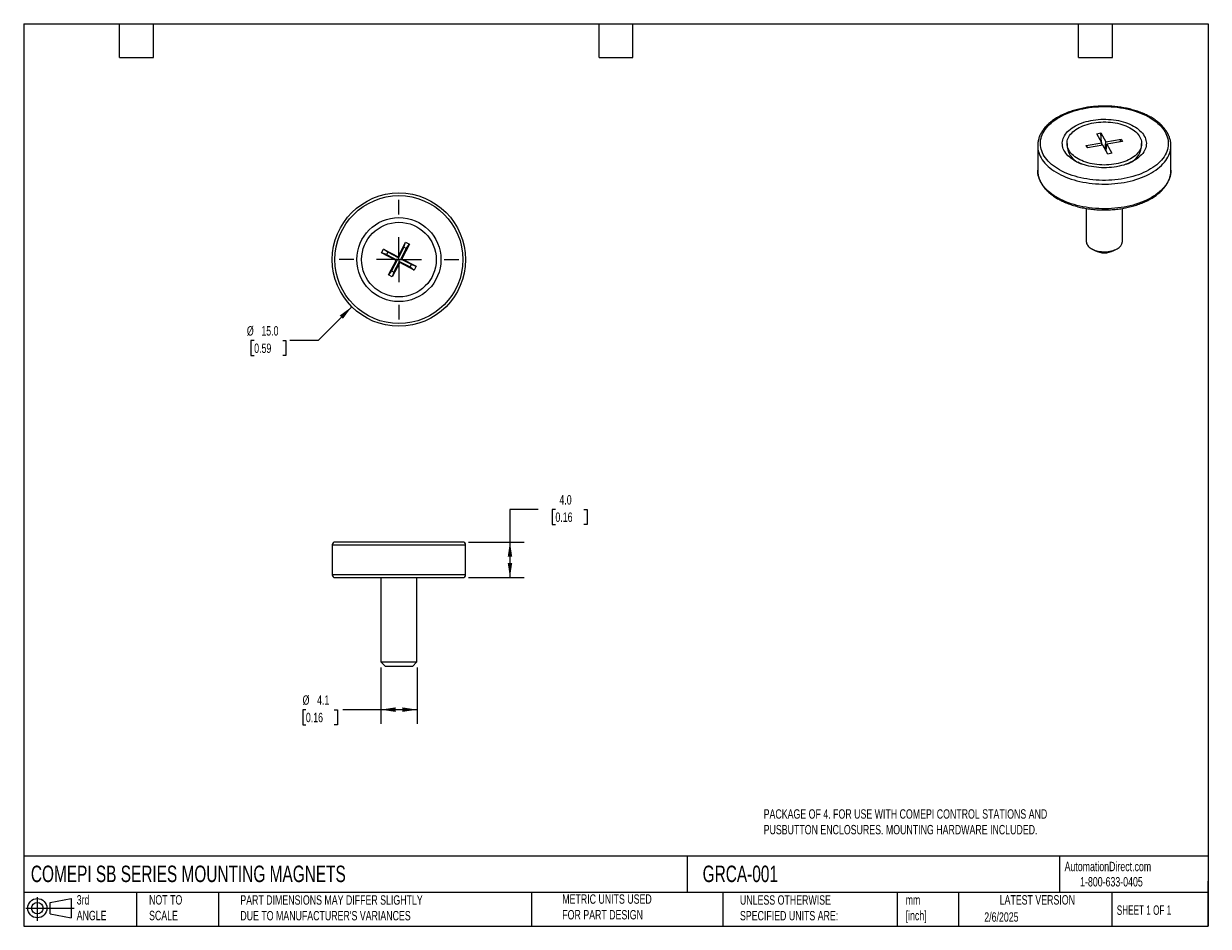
# Model space of a CAD drawing. Header units: millimetres. Extents: x 3 to 137, y 3 to 105.
import ezdxf

# ---------------------------------------------------------------- set-up
doc = ezdxf.new("R2010")
doc.units = ezdxf.units.MM
doc.header["$LTSCALE"] = 0.5
doc.linetypes.add('SLD-Center', pattern=[19.05, 15.24, -1.27, 1.27, -1.27])
doc.linetypes.add('SLD-Solid', pattern=[0])
doc.layers.add('CENTER', color=40, linetype='SLD-Center')
doc.layers.add('SLD-DEFPOINTS', color=7, linetype='Continuous')
doc.layers.add('DIMENSIONS', color=140, linetype='SLD-Solid', lineweight=25)
doc.layers.add('TEXT', color=140, linetype='SLD-Solid', lineweight=25)
doc.styles.add('SLDTEXTSTYLE0', font='TXT', dxfattribs={"width": 0.7})
doc.styles.add('SLDTEXTSTYLE1', font='TXT', dxfattribs={"width": 0.65})
doc.dimstyles.new('SLDDIMSTYLE0', dxfattribs={"dimtxt": 1.079004, "dimasz": 1.651, "dimexe": 0, "dimexo": 0.0625, "dimgap": 0.269751, "dimtad": 0, "dimtih": 1, "dimtoh": 1, "dimrnd": 1e-09, "dimzin": 4, "dimdsep": 46, "dimtxsty": 'SLDTEXTSTYLE0', "dimsah": 1, "dimcen": 0.09, "dimadec": 0, "dimazin": 1, "dimtfac": 1, "dimtofl": 0, "dimtmove": 0, "dimatfit": 3, "dimfxl": 0, "dimfrac": 2, "dimtolj": 1, "dimtzin": 12, "dimarcsym": 0})
doc.dimstyles.new('SLDDIMSTYLE1', dxfattribs={"dimtxt": 1.079004, "dimasz": 1.651, "dimexe": 0, "dimexo": 0.0625, "dimgap": 0.269751, "dimtad": 0, "dimtih": 1, "dimtoh": 1, "dimrnd": 1e-09, "dimzin": 12, "dimdsep": 46, "dimtxsty": 'SLDTEXTSTYLE0', "dimsah": 1, "dimcen": 0.09, "dimadec": 0, "dimazin": 3, "dimtfac": 1, "dimtofl": 0, "dimtmove": 0, "dimatfit": 3, "dimfxl": 0, "dimfrac": 2, "dimtolj": 1, "dimtzin": 12, "dimarcsym": 0})
doc.dimstyles.new('SLDDIMSTYLE2', dxfattribs={"dimtxt": 1.079004, "dimasz": 1.651, "dimexe": 0, "dimexo": 0.0625, "dimgap": 0.269751, "dimtad": 0, "dimtih": 1, "dimtoh": 1, "dimrnd": 1e-09, "dimzin": 4, "dimdsep": 46, "dimtxsty": 'SLDTEXTSTYLE0', "dimsah": 1, "dimcen": 0, "dimadec": 0, "dimazin": 1, "dimtfac": 1, "dimtofl": 0, "dimtmove": 0, "dimatfit": 3, "dimfxl": 0, "dimfrac": 2, "dimtolj": 1, "dimtzin": 12, "dimarcsym": 0})

# ---------------------------------------------------------------- blocks, each defined once
blk = doc.blocks.new('Block11')
at = {"color": 7, "linetype": 'SLD-Solid', "lineweight": 18}
for p, q in [((0, 1.44), (5.44, 1.44)), ((1.29, 2.66), (1.29, 0)), ((2.74, 2.08), (5.09, 2.52)), ((2.74, 0.8), (2.74, 2.08)), ((5.09, 2.52), (5.09, 0.37)), ((2.74, 0.8), (5.09, 0.37))]:
    blk.add_line(p, q, dxfattribs=at)
for radius in [1.08, 0.643]:
    blk.add_circle((1.29, 1.44), radius, dxfattribs=at)
blk = doc.blocks.new('Block12')
at = {"layer": 'SLD-DEFPOINTS'}
blk.add_blockref('Block11', (0, 0), dxfattribs=at)
blk = doc.blocks.new('_D')
at = {"layer": 'DIMENSIONS'}
for p, q in [((61.09, 50.11), (57.91, 50.11)), ((57.91, 50.11), (57.91, 46.43)), ((63.03, 50.11), (62.67, 50.11)), ((62.67, 50.11), (62.67, 48.39)), ((66.24, 50.11), (66.6, 50.11)), ((66.6, 50.11), (66.6, 48.39)), ((62.67, 48.39), (63.03, 48.39)), ((66.6, 48.39), (66.24, 48.39)), ((53.25, 46.43), (59.5, 46.43)), ((57.91, 46.43), (57.91, 42.43)), ((53.25, 42.43), (59.5, 42.43))]:
    blk.add_line(p, q, dxfattribs=at)
for points in [[(57.91, 46.43), (57.66, 44.77), (58.17, 44.77)], [(57.91, 42.43), (58.17, 44.08), (57.66, 44.08)]]:
    blk.add_solid(points, dxfattribs=at)
at = {"layer": 'DIMENSIONS', "char_height": 1.058, "attachment_point": 1, "style": 'SLDTEXTSTYLE0'}
for s, insert in [('4.0', (63.48, 51.71)), ('0.16', (63.03, 49.76))]:
    blk.add_mtext(s, dxfattribs=dict(at, insert=insert))
blk = doc.blocks.new('_D_1')
at = {"layer": 'DIMENSIONS'}
for p, q in [((43.38, 32.3), (43.38, 25.98)), ((47.45, 32.3), (47.45, 25.98)), ((34.94, 27.56), (34.58, 27.56)), ((34.58, 27.56), (34.58, 25.85)), ((38.14, 27.56), (38.51, 27.56)), ((38.51, 27.56), (38.51, 25.85)), ((43.38, 27.56), (39.11, 27.56)), ((47.45, 27.56), (43.38, 27.56)), ((34.58, 25.85), (34.94, 25.85)), ((38.51, 25.85), (38.14, 25.85))]:
    blk.add_line(p, q, dxfattribs=at)
for points in [[(43.38, 27.56), (45.03, 27.31), (45.03, 27.82)], [(47.45, 27.56), (45.79, 27.82), (45.79, 27.31)]]:
    blk.add_solid(points, dxfattribs=at)
at = {"layer": 'DIMENSIONS', "char_height": 1.058, "attachment_point": 1, "style": 'SLDTEXTSTYLE0'}
for s, insert in [('%%c', (34.57, 29.17)), ('4.1', (36.2, 29.17)), ('0.16', (34.94, 27.21))]:
    blk.add_mtext(s, dxfattribs=dict(at, insert=insert))
blk = doc.blocks.new('_D_2')
at = {"layer": 'DIMENSIONS'}
for p, q in [((40.11, 72.92), (36.32, 69.12)), ((29.12, 69.12), (28.76, 69.12)), ((28.76, 69.12), (28.76, 67.41)), ((32.33, 69.12), (32.69, 69.12)), ((32.69, 69.12), (32.69, 67.41)), ((36.32, 69.12), (33.14, 69.12)), ((28.76, 67.41), (29.12, 67.41)), ((32.69, 67.41), (32.33, 67.41))]:
    blk.add_line(p, q, dxfattribs=at)
blk.add_solid([(40.11, 72.92), (38.76, 71.93), (39.12, 71.57)], dxfattribs=at)
at = {"layer": 'DIMENSIONS', "char_height": 1.058, "attachment_point": 1, "style": 'SLDTEXTSTYLE0'}
for s, insert in [('%%c', (28.3, 70.73)), ('15.0', (29.93, 70.73)), ('0.59', (29.12, 68.77))]:
    blk.add_mtext(s, dxfattribs=dict(at, insert=insert))
blk = doc.blocks.new('SW_CENTERMARKSYMBOL_0')
at = {"layer": 'CENTER', "color": 0}
for p, q in [((0, 5.08), (0, 6.74)), ((0, 0), (0, 2.54)), ((-5.08, 0), (-6.74, 0)), ((0, 0), (-2.54, 0)), ((0, 0), (0, -2.54)), ((0, 0), (2.54, 0)), ((5.08, 0), (6.74, 0)), ((0, -5.08), (0, -6.74))]:
    blk.add_line(p, q, dxfattribs=at)

msp = doc.modelspace()

# ---------------------------------------------------------------- linework, layer by layer
for p, q in [((123.971, 92.394), (124.425, 92.476)), ((124.522, 91.38), (123.971, 92.394)), ((124.425, 92.476), (124.975, 91.462)), ((124.508, 91.406), (124.425, 92.476)), ((117.319, 91.062), (117.319, 91.046)), ((117.319, 91.046), (117.319, 88.269)), ((120.619, 91.291), (120.619, 90.923)), ((122.766, 91.063), (124.522, 91.38)), ((122.908, 90.801), (122.766, 91.063)), ((122.957, 90.81), (122.766, 91.063)), ((124.664, 91.119), (122.908, 90.801)), ((124.558, 91.1), (124.522, 91.38)), ((124.63, 91.113), (124.533, 91.29)), ((125.214, 90.105), (124.664, 91.119)), ((124.922, 90.644), (124.975, 91.462)), ((124.975, 91.462), (126.731, 91.78)), ((125.015, 90.472), (125.117, 91.201)), ((126.873, 91.519), (125.117, 91.201)), ((125.117, 91.201), (125.667, 90.187)), ((126.557, 91.461), (126.731, 91.78)), ((126.731, 91.78), (126.873, 91.519)), ((129.019, 90.923), (129.019, 91.291)), ((132.319, 91.046), (132.319, 91.065)), ((132.319, 88.269), (132.319, 91.046)), ((125.033, 90.604), (124.952, 90.589)), ((125.667, 90.187), (125.214, 90.105)), ((117.319, 88.253), (117.319, 88.269)), ((121.849, 89.209), (122.143, 89.039)), ((127.496, 89.039), (127.79, 89.209)), ((132.319, 88.269), (132.319, 88.256)), ((122.787, 83.979), (122.787, 80.274)), ((126.851, 80.274), (126.851, 83.979)), ((45.313, 78.541), (46.165, 80.171)), ((45.975, 79.619), (46.165, 80.171)), ((46.165, 80.171), (46.586, 79.951)), ((43.462, 78.972), (43.683, 79.393)), ((45.093, 78.12), (43.462, 78.972)), ((44.015, 78.782), (43.462, 78.972)), ((43.683, 79.393), (45.313, 78.541)), ((44.154, 79.048), (43.683, 79.393)), ((44.154, 79.048), (44.015, 78.782)), ((44.015, 78.782), (45.211, 78.157)), ((45.35, 78.422), (44.154, 79.048)), ((45.975, 79.619), (45.35, 78.422)), ((45.616, 78.284), (46.241, 79.48)), ((46.586, 79.951), (45.734, 78.321)), ((46.241, 79.48), (45.975, 79.619)), ((46.241, 79.48), (46.586, 79.951)), ((123.382, 79.445), (123.742, 79.237)), ((125.897, 79.237), (126.256, 79.445)), ((44.241, 76.489), (45.093, 78.12)), ((45.211, 78.157), (44.586, 76.96)), ((45.514, 77.9), (44.662, 76.269)), ((44.852, 76.821), (45.477, 78.018)), ((45.211, 78.157), (45.093, 78.12)), ((45.35, 78.422), (45.313, 78.541)), ((45.477, 78.018), (45.514, 77.9)), ((45.477, 78.018), (46.673, 77.392)), ((47.145, 77.047), (45.514, 77.9)), ((45.616, 78.284), (45.734, 78.321)), ((46.812, 77.658), (45.616, 78.284)), ((45.734, 78.321), (47.365, 77.468)), ((46.673, 77.392), (46.812, 77.658)), ((46.673, 77.392), (47.145, 77.047)), ((46.812, 77.658), (47.365, 77.468)), ((47.365, 77.468), (47.145, 77.047)), ((44.586, 76.96), (44.241, 76.489)), ((44.662, 76.269), (44.241, 76.489)), ((44.586, 76.96), (44.852, 76.821)), ((44.852, 76.821), (44.662, 76.269)), ((37.914, 46.126), (37.914, 42.726)), ((37.914, 46.126), (52.914, 46.126)), ((52.614, 46.426), (38.214, 46.426)), ((52.914, 42.726), (52.914, 46.126)), ((52.914, 42.726), (37.914, 42.726)), ((38.214, 42.426), (52.614, 42.426)), ((43.382, 42.426), (43.382, 32.934)), ((47.446, 32.934), (47.446, 42.426)), ((43.382, 32.934), (43.89, 32.426)), ((43.382, 32.934), (47.446, 32.934)), ((46.938, 32.426), (43.89, 32.426)), ((46.938, 32.426), (47.446, 32.934))]:
    msp.add_line(p, q)
at = {"flags": 128}
for points in [[(119.728, 94.23), (119.986, 94.371), (120.256, 94.506), (120.537, 94.632), (120.829, 94.75), (121.13, 94.86), (121.44, 94.961), (121.759, 95.053), (122.085, 95.136), (122.417, 95.209), (122.756, 95.273), (123.1, 95.327), (123.448, 95.371), (123.799, 95.405), (124.152, 95.429), (124.508, 95.443), (124.864, 95.447), (125.22, 95.441), (125.575, 95.424), (125.928, 95.398), (126.279, 95.361), (126.625, 95.314), (126.968, 95.258), (127.305, 95.192), (127.636, 95.116), (127.961, 95.031), (128.277, 94.936), (128.585, 94.833), (128.884, 94.721), (129.173, 94.601), (129.451, 94.473), (129.718, 94.337), (129.973, 94.193), (130.215, 94.042), (130.445, 93.885), (130.66, 93.721), (130.861, 93.552), (131.047, 93.376), (131.218, 93.196), (131.374, 93.011), (131.513, 92.822), (131.636, 92.629), (131.742, 92.432), (131.832, 92.233), (131.904, 92.032), (131.959, 91.829), (131.996, 91.624), (132.016, 91.419), (132.018, 91.213), (132.003, 91.008), (131.97, 90.803), (131.919, 90.6), (131.851, 90.398), (131.766, 90.198), (131.664, 90.001), (131.545, 89.807), (131.41, 89.617), (131.259, 89.431), (131.092, 89.25), (130.909, 89.073), (130.712, 88.902), (130.5, 88.737), (130.274, 88.578), (130.035, 88.425), (129.783, 88.28), (129.519, 88.142), (129.244, 88.011), (128.957, 87.889), (128.661, 87.775), (128.355, 87.67), (128.04, 87.573), (127.718, 87.486), (127.389, 87.408), (127.053, 87.339), (126.712, 87.28), (126.366, 87.231), (126.016, 87.192), (125.663, 87.163), (125.309, 87.144), (124.953, 87.135), (124.597, 87.136), (124.241, 87.148), (123.887, 87.169), (123.535, 87.201), (123.186, 87.242), (122.841, 87.294), (122.502, 87.355), (122.167, 87.426), (121.839, 87.507), (121.519, 87.597), (121.207, 87.695), (120.903, 87.803), (120.609, 87.919), (120.325, 88.043), (120.053, 88.176), (119.792, 88.315), (119.543, 88.463), (119.307, 88.617), (119.085, 88.777), (118.876, 88.944), (118.683, 89.117), (118.504, 89.295), (118.341, 89.477), (118.193, 89.664), (118.062, 89.856), (117.947, 90.05), (117.85, 90.248), (117.769, 90.448), (117.705, 90.651), (117.659, 90.854), (117.631, 91.059), (117.62, 91.265), (117.626, 91.47), (117.65, 91.676), (117.692, 91.88), (117.751, 92.083), (117.828, 92.283), (117.921, 92.482), (118.032, 92.677), (118.159, 92.869), (118.302, 93.058), (118.462, 93.241), (118.637, 93.421), (118.827, 93.594), (119.031, 93.763), (119.25, 93.925), (119.483, 94.081), (119.728, 94.23)], [(128.164, 89.36), (127.954, 89.246), (127.732, 89.139), (127.499, 89.041), (127.257, 88.951), (127.005, 88.869), (126.745, 88.797), (126.479, 88.734), (126.205, 88.68), (125.927, 88.636), (125.645, 88.602), (125.359, 88.578), (125.072, 88.564), (124.783, 88.56), (124.495, 88.566), (124.208, 88.583), (123.923, 88.61), (123.642, 88.646), (123.365, 88.692), (123.093, 88.748), (122.828, 88.814), (122.57, 88.889), (122.32, 88.972), (122.08, 89.065), (121.85, 89.165), (121.631, 89.274), (121.424, 89.389), (121.23, 89.512), (121.049, 89.642), (120.882, 89.778), (120.729, 89.919), (120.592, 90.066), (120.47, 90.217), (120.365, 90.372), (120.276, 90.53), (120.205, 90.692), (120.15, 90.855), (120.113, 91.02), (120.093, 91.187), (120.091, 91.353), (120.106, 91.519), (120.139, 91.685), (120.189, 91.849), (120.257, 92.011), (120.341, 92.17), (120.443, 92.326), (120.56, 92.478), (120.693, 92.626), (120.842, 92.768), (121.006, 92.906), (121.183, 93.037), (121.374, 93.162), (121.578, 93.279), (121.794, 93.39), (122.022, 93.492), (122.259, 93.587), (122.507, 93.673), (122.762, 93.749), (123.026, 93.817), (123.296, 93.876), (123.572, 93.925), (123.852, 93.964), (124.137, 93.993), (124.423, 94.012), (124.711, 94.02), (125, 94.019), (125.287, 94.008), (125.574, 93.986), (125.857, 93.955), (126.136, 93.913), (126.411, 93.862), (126.679, 93.801), (126.941, 93.731), (127.195, 93.652), (127.44, 93.564), (127.675, 93.467), (127.9, 93.363), (128.113, 93.251), (128.313, 93.131), (128.501, 93.005), (128.676, 92.872), (128.835, 92.733), (128.98, 92.589), (129.11, 92.44), (129.223, 92.287), (129.32, 92.13), (129.4, 91.97), (129.464, 91.808), (129.51, 91.644), (129.538, 91.478), (129.549, 91.311), (129.543, 91.145), (129.518, 90.979), (129.477, 90.814), (129.418, 90.651), (129.342, 90.49), (129.249, 90.333), (129.139, 90.179), (129.014, 90.029), (128.873, 89.883), (128.717, 89.743), (128.546, 89.609), (128.362, 89.481), (128.164, 89.36)], [(128.827, 92.016), (128.9, 91.865), (128.956, 91.711), (128.994, 91.555), (129.015, 91.399), (129.019, 91.242), (129.004, 91.085), (128.972, 90.929), (128.923, 90.775), (128.857, 90.622), (128.773, 90.473), (128.673, 90.327), (128.557, 90.185), (128.425, 90.048), (128.279, 89.915), (128.117, 89.789), (127.942, 89.669), (127.753, 89.556), (127.553, 89.45), (127.341, 89.351), (127.118, 89.261), (126.886, 89.18), (126.644, 89.107), (126.396, 89.043), (126.141, 88.989), (125.88, 88.945), (125.614, 88.91), (125.346, 88.885), (125.075, 88.87), (124.803, 88.866), (124.531, 88.872), (124.261, 88.888), (123.992, 88.913), (123.728, 88.949), (123.467, 88.995), (123.213, 89.05), (122.965, 89.115), (122.725, 89.189), (122.494, 89.272), (122.272, 89.363), (122.061, 89.462), (121.862, 89.569), (121.675, 89.683), (121.502, 89.804), (121.342, 89.931), (121.197, 90.064), (121.067, 90.202), (120.953, 90.344), (120.855, 90.491), (120.773, 90.641), (120.709, 90.793), (120.662, 90.948), (120.632, 91.104), (120.62, 91.261), (120.625, 91.418), (120.648, 91.574), (120.689, 91.73), (120.747, 91.883), (120.822, 92.034), (120.913, 92.182), (121.021, 92.326), (121.145, 92.466), (121.285, 92.6), (121.439, 92.73), (121.608, 92.853), (121.79, 92.97), (121.984, 93.079), (122.191, 93.182), (122.408, 93.276), (122.636, 93.362), (122.873, 93.439), (123.118, 93.507), (123.37, 93.566), (123.628, 93.616), (123.891, 93.655), (124.158, 93.685), (124.428, 93.705), (124.7, 93.714), (124.972, 93.714), (125.243, 93.703), (125.513, 93.682), (125.779, 93.651), (126.042, 93.61), (126.3, 93.56), (126.551, 93.5), (126.795, 93.43), (127.031, 93.352), (127.257, 93.265), (127.473, 93.17), (127.679, 93.067), (127.872, 92.956), (128.052, 92.839), (128.219, 92.714), (128.371, 92.584), (128.509, 92.449), (128.631, 92.309), (128.737, 92.164), (128.827, 92.016)], [(117.319, 91.046), (117.324, 90.889), (117.346, 90.68), (117.386, 90.472), (117.442, 90.265), (117.516, 90.06), (117.607, 89.858), (117.715, 89.658), (117.839, 89.462), (117.98, 89.269), (118.137, 89.08), (118.309, 88.896), (118.497, 88.717), (118.699, 88.543), (118.916, 88.375), (119.146, 88.214), (119.389, 88.059), (119.646, 87.911), (119.914, 87.77), (120.194, 87.637), (120.485, 87.512), (120.785, 87.396), (121.096, 87.287), (121.414, 87.188), (121.741, 87.097), (122.075, 87.016), (122.416, 86.944), (122.762, 86.882), (123.113, 86.83), (123.467, 86.787), (123.825, 86.754), (124.186, 86.731), (124.548, 86.719), (124.91, 86.716), (125.272, 86.724), (125.633, 86.742), (125.993, 86.769), (126.349, 86.807), (126.702, 86.855), (127.051, 86.912), (127.394, 86.979), (127.731, 87.056), (128.062, 87.142), (128.385, 87.237), (128.699, 87.34), (129.005, 87.453), (129.301, 87.574), (129.586, 87.703), (129.86, 87.84), (130.123, 87.984), (130.373, 88.136), (130.61, 88.294), (130.833, 88.459), (131.043, 88.629), (131.238, 88.806), (131.418, 88.987), (131.582, 89.174), (131.731, 89.365), (131.864, 89.559), (131.98, 89.758), (132.079, 89.959), (132.162, 90.163), (132.227, 90.368), (132.275, 90.576), (132.306, 90.784), (132.319, 90.993), (132.319, 91.046)], [(132.319, 88.256), (132.319, 88.217), (132.306, 88.008), (132.275, 87.799), (132.227, 87.592), (132.162, 87.386), (132.079, 87.183), (131.98, 86.981), (131.864, 86.783), (131.731, 86.588), (131.582, 86.398), (131.418, 86.211), (131.238, 86.03), (131.043, 85.853), (130.833, 85.682), (130.61, 85.518), (130.373, 85.359), (130.123, 85.208), (129.86, 85.064), (129.586, 84.927), (129.301, 84.798), (129.005, 84.677), (128.699, 84.564), (128.385, 84.46), (128.062, 84.365), (127.731, 84.279), (127.394, 84.203), (127.051, 84.136), (126.702, 84.078), (126.349, 84.031), (125.993, 83.993), (125.633, 83.965), (125.272, 83.948), (124.91, 83.94), (124.548, 83.943), (124.186, 83.955), (123.825, 83.978), (123.467, 84.011), (123.113, 84.053), (122.762, 84.106), (122.416, 84.168), (122.075, 84.24), (121.741, 84.321), (121.414, 84.412), (121.096, 84.511), (120.785, 84.619), (120.485, 84.736), (120.194, 84.861), (119.914, 84.994), (119.646, 85.135), (119.389, 85.283), (119.146, 85.438), (118.916, 85.599), (118.699, 85.767), (118.497, 85.941), (118.309, 86.12), (118.137, 86.304), (117.98, 86.492), (117.839, 86.685), (117.715, 86.882), (117.607, 87.082), (117.516, 87.284), (117.442, 87.489), (117.386, 87.696), (117.346, 87.904), (117.324, 88.112), (117.319, 88.253)], [(122.787, 80.274), (122.788, 80.26), (122.799, 80.15), (122.828, 80.042), (122.874, 79.935), (122.938, 79.831), (123.018, 79.732), (123.113, 79.636), (123.224, 79.547), (123.349, 79.464), (123.487, 79.388), (123.637, 79.32), (123.797, 79.26), (123.965, 79.209), (124.142, 79.168), (124.324, 79.136), (124.511, 79.114), (124.7, 79.103), (124.891, 79.102), (125.081, 79.111), (125.268, 79.13), (125.452, 79.159), (125.63, 79.198), (125.801, 79.247), (125.963, 79.304), (126.115, 79.37), (126.256, 79.444)]]:
    msp.add_lwpolyline(points, dxfattribs=at)
for radius in [7.5, 7.2, 4.73, 4.2]:
    msp.add_circle((45.414, 78.22), radius)
for centre, radius, start, end in [((122.986, 91.267), 2.392, 188.26617, 254.64936), ((126.645, 91.274), 2.4, 285.48432, 351.60014), ((125.851, 80.363), 1.004, 293.78949, 354.89037), ((124.819, 81.304), 2.331, 242.46492, 297.52971), ((38.214, 46.126), 0.3, 90, 180), ((52.614, 46.126), 0.3, 0, 90), ((38.214, 42.726), 0.3, 180, 270), ((52.614, 42.726), 0.3, 270, 0)]:
    msp.add_arc(centre, radius, start, end)
for points, knots in [([(132.318, 91.067), (132.317, 91.115), (132.316, 91.233), (132.296, 91.418), (132.26, 91.623), (132.208, 91.826), (132.141, 92.027), (132.059, 92.226), (131.961, 92.423), (131.848, 92.617), (131.721, 92.807), (131.578, 92.994), (131.421, 93.177), (131.25, 93.356), (131.065, 93.529), (130.867, 93.697), (130.657, 93.859), (130.433, 94.015), (130.199, 94.165), (129.952, 94.308), (129.696, 94.444), (129.429, 94.572), (129.152, 94.693), (128.867, 94.806), (128.573, 94.912), (128.272, 95.009), (127.964, 95.098), (127.649, 95.178), (127.328, 95.25), (127.002, 95.313), (126.672, 95.367), (126.338, 95.412), (126.001, 95.449), (125.662, 95.476), (125.32, 95.494), (124.978, 95.503), (124.636, 95.502), (124.293, 95.493), (123.952, 95.474), (123.613, 95.446), (123.276, 95.409), (122.942, 95.364), (122.613, 95.309), (122.287, 95.245), (121.967, 95.173), (121.653, 95.092), (121.345, 95.002), (121.044, 94.904), (120.751, 94.799), (120.466, 94.685), (120.19, 94.563), (119.924, 94.434), (119.722, 94.327), (119.609, 94.262), (119.578, 94.245)], [0, 0, 0, 0, 0.0135174, 0.0324599, 0.0514151, 0.0704064, 0.0894544, 0.1085748, 0.1277777, 0.1470677, 0.1664436, 0.1858999, 0.2054278, 0.2250163, 0.2446538, 0.264329, 0.2840314, 0.3037519, 0.323483, 0.3432187, 0.3629533, 0.3826835, 0.4024073, 0.4221233, 0.441831, 0.4615299, 0.4812203, 0.5009024, 0.5205769, 0.5402443, 0.5599056, 0.5795615, 0.599213, 0.618861, 0.6385065, 0.6581503, 0.6777936, 0.6974372, 0.7170819, 0.7367286, 0.7563784, 0.7760322, 0.7956909, 0.8153557, 0.8350273, 0.8547068, 0.8743949, 0.8940923, 0.9137998, 0.9335176, 0.9532459, 0.9729846, 0.9927329, 1, 1, 1, 1]), ([(119.578, 94.245), (119.535, 94.219), (119.41, 94.146), (119.212, 94.02), (118.988, 93.864), (118.776, 93.701), (118.577, 93.532), (118.391, 93.358), (118.219, 93.179), (118.061, 92.995), (117.917, 92.806), (117.788, 92.613), (117.674, 92.417), (117.576, 92.218), (117.494, 92.017), (117.427, 91.813), (117.376, 91.609), (117.341, 91.403), (117.322, 91.221), (117.321, 91.108), (117.321, 91.063)], [0, 0, 0, 0, 0.0311664, 0.0901766, 0.1492067, 0.2082295, 0.2672268, 0.3261753, 0.3850473, 0.4438099, 0.5024273, 0.5608621, 0.6190789, 0.677048, 0.7347499, 0.7921793, 0.8493476, 0.9062847, 0.9630376, 1, 1, 1, 1]), ([(117.321, 88.251), (117.322, 88.202), (117.323, 88.083), (117.343, 87.897), (117.379, 87.692), (117.43, 87.49), (117.497, 87.288), (117.58, 87.089), (117.678, 86.892), (117.79, 86.698), (117.918, 86.508), (118.061, 86.321), (118.218, 86.138), (118.389, 85.959), (118.573, 85.786), (118.771, 85.618), (118.982, 85.456), (119.205, 85.3), (119.44, 85.15), (119.686, 85.007), (119.943, 84.871), (120.21, 84.743), (120.486, 84.622), (120.772, 84.509), (121.065, 84.403), (121.367, 84.306), (121.675, 84.217), (121.99, 84.137), (122.311, 84.065), (122.636, 84.002), (122.967, 83.948), (123.301, 83.903), (123.638, 83.866), (123.977, 83.839), (124.318, 83.821), (124.661, 83.812), (125.003, 83.813), (125.345, 83.822), (125.686, 83.841), (126.026, 83.869), (126.363, 83.906), (126.696, 83.952), (127.026, 84.006), (127.352, 84.07), (127.672, 84.142), (127.986, 84.223), (128.294, 84.313), (128.595, 84.411), (128.888, 84.516), (129.172, 84.63), (129.448, 84.752), (129.714, 84.881), (129.917, 84.989), (130.03, 85.053), (130.061, 85.071)], [0, 0, 0, 0, 0.0137756, 0.0327131, 0.0516633, 0.0706497, 0.0896927, 0.1088081, 0.128006, 0.1472909, 0.1666617, 0.186113, 0.2056357, 0.2252191, 0.2448515, 0.2645215, 0.2842188, 0.3039341, 0.3236601, 0.3433906, 0.36312, 0.382845, 0.4025637, 0.4222746, 0.4419771, 0.4616709, 0.4813561, 0.501033, 0.5207023, 0.5403647, 0.5600208, 0.5796716, 0.5993179, 0.6189608, 0.6386011, 0.6582398, 0.6778779, 0.6975164, 0.717156, 0.7367975, 0.7564422, 0.7760908, 0.7957444, 0.815404, 0.8350705, 0.8547448, 0.8744277, 0.89412, 0.9138223, 0.933535, 0.9532582, 0.9729917, 0.9927348, 1, 1, 1, 1]), ([(130.061, 85.071), (130.104, 85.096), (130.229, 85.169), (130.427, 85.295), (130.651, 85.452), (130.863, 85.614), (131.062, 85.783), (131.248, 85.957), (131.42, 86.136), (131.578, 86.321), (131.722, 86.509), (131.851, 86.702), (131.964, 86.898), (132.063, 87.097), (132.145, 87.298), (132.212, 87.502), (132.263, 87.706), (132.298, 87.912), (132.317, 88.095), (132.317, 88.209), (132.318, 88.255)], [0, 0, 0, 0, 0.0311414, 0.0901042, 0.1490869, 0.2080623, 0.2670121, 0.3259133, 0.384738, 0.4434534, 0.5020237, 0.5604115, 0.6185816, 0.6765041, 0.7341597, 0.7915429, 0.8486654, 0.9055567, 0.962264, 1, 1, 1, 1])]:
    msp.add_open_spline(points, degree=3, knots=knots)
at = {"layer": 'TEXT'}
for p, q in [((3.175, 104.775), (136.525, 104.775)), ((3.175, 104.775), (3.175, 3.175)), ((13.97, 100.965), (13.97, 104.775)), ((17.78, 100.965), (17.78, 104.775)), ((67.945, 100.965), (67.945, 104.775)), ((71.755, 100.965), (71.755, 104.775)), ((121.92, 100.965), (121.92, 104.775)), ((125.73, 100.965), (125.73, 104.775)), ((136.525, 104.775), (136.525, 3.175)), ((13.97, 100.965), (17.78, 100.965)), ((67.945, 100.965), (71.755, 100.965)), ((121.92, 100.965), (125.73, 100.965)), ((136.525, 11.063), (3.175, 11.063)), ((77.879, 11.063), (77.879, 6.985)), ((119.788, 11.063), (119.788, 6.985)), ((136.525, 3.175), (136.525, 8.255)), ((136.525, 6.985), (3.175, 6.985)), ((15.875, 6.985), (15.875, 3.175)), ((25.106, 6.985), (25.106, 3.175)), ((60.323, 6.985), (60.323, 3.175)), ((81.89, 6.985), (81.89, 3.175)), ((101.512, 6.985), (101.512, 3.175)), ((108.406, 6.985), (108.406, 3.175)), ((125.674, 6.985), (125.674, 3.175)), ((3.175, 3.175), (136.525, 3.175))]:
    msp.add_line(p, q, dxfattribs=at)

# ---------------------------------------------------------------- block references
at = {"layer": 'CENTER'}
msp.add_blockref('SW_CENTERMARKSYMBOL_0', (45.414, 78.22), dxfattribs=at)
at = {"layer": 'SLD-DEFPOINTS'}
msp.add_blockref('Block12', (3.419, 3.777), dxfattribs=at)

# ---------------------------------------------------------------- texts
at = {"layer": 'TEXT'}
for s, insert, char_height, attachment_point, style in [('PACKAGE OF 4. FOR USE WITH COMEPI CONTROL STATIONS AND ^JPUSBUTTON ENCLOSURES. MOUNTING HARDWARE INCLUDED.', (86.471, 16.349), 1.058333, 1, 'SLDTEXTSTYLE0'), ('COMEPI SB SERIES MOUNTING MAGNETS', (3.983, 10.005), 1.85208, 1, 'SLDTEXTSTYLE0'), ('GRCA-001', (79.604, 10.005), 1.8521, 1, 'SLDTEXTSTYLE0'), ('AutomationDirect.com', (120.347, 10.438), 1.05833, 1, 'SLDTEXTSTYLE0'), ('1-800-633-0405', (122.096, 8.719), 1.05833, 1, 'SLDTEXTSTYLE0'), ('3rd^JANGLE', (9.141, 6.684), 1.0583, 1, 'SLDTEXTSTYLE0'), ('NOT TO^JSCALE', (17.288, 6.684), 1.05833, 1, 'SLDTEXTSTYLE0'), ("PART DIMENSIONS MAY DIFFER SLIGHTLY ^JDUE TO MANUFACTURER'S VARIANCES", (27.56, 6.665), 1.05833, 1, 'SLDTEXTSTYLE0'), ('METRIC UNITS USED ^JFOR PART DESIGN', (63.802, 6.773), 1.05833, 1, 'SLDTEXTSTYLE0'), ('UNLESS OTHERWISE ^JSPECIFIED UNITS ARE:', (83.804, 6.666), 1.05833, 1, 'SLDTEXTSTYLE0'), ('LATEST VERSION', (117.276, 6.682), 1.05833, 2, 'SLDTEXTSTYLE0'), ('mm^J[inch]', (102.454, 6.678), 1.0583, 1, 'SLDTEXTSTYLE0'), ('SHEET 1 OF 1', (126.221, 5.526), 1.05833, 1, 'SLDTEXTSTYLE1'), ('2/6/2025', (111.306, 4.751), 1.0583, 1, 'SLDTEXTSTYLE0')]:
    msp.add_mtext(s, dxfattribs=dict(at, insert=insert, char_height=char_height, attachment_point=attachment_point, style=style))

# ---------------------------------------------------------------- dimensions: what is measured, and where the dimension line sits
at = {"layer": 'DIMENSIONS'}
dim = msp.add_diameter_dim_2p(p1=(50.717, 83.523), p2=(40.11, 72.917), dimstyle='SLDDIMSTYLE2', dxfattribs=at)
dim.commit()
dim.dimension.update_dxf_attribs({"geometry": '_D_2', "text_midpoint": (30.722, 69.122), "dimtype": 163})
dim = msp.add_linear_dim(base=(57.914, 42.426), p1=(52.614, 46.426), p2=(52.614, 42.426), angle=90, dimstyle='SLDDIMSTYLE0', dxfattribs=at)
dim.commit()
dim.dimension.update_dxf_attribs({"geometry": '_D', "text_midpoint": (57.914, 50.108), "dimtype": 160})
dim = msp.add_linear_dim(base=(43.382, 27.565), p1=(47.446, 32.934), p2=(43.382, 32.934), text='%%c<>', dimstyle='SLDDIMSTYLE1', dxfattribs=at)
dim.commit()
dim.dimension.update_dxf_attribs({"geometry": '_D_1', "text_midpoint": (36.541, 27.565), "dimtype": 160})

doc.saveas('drawing.dxf')
